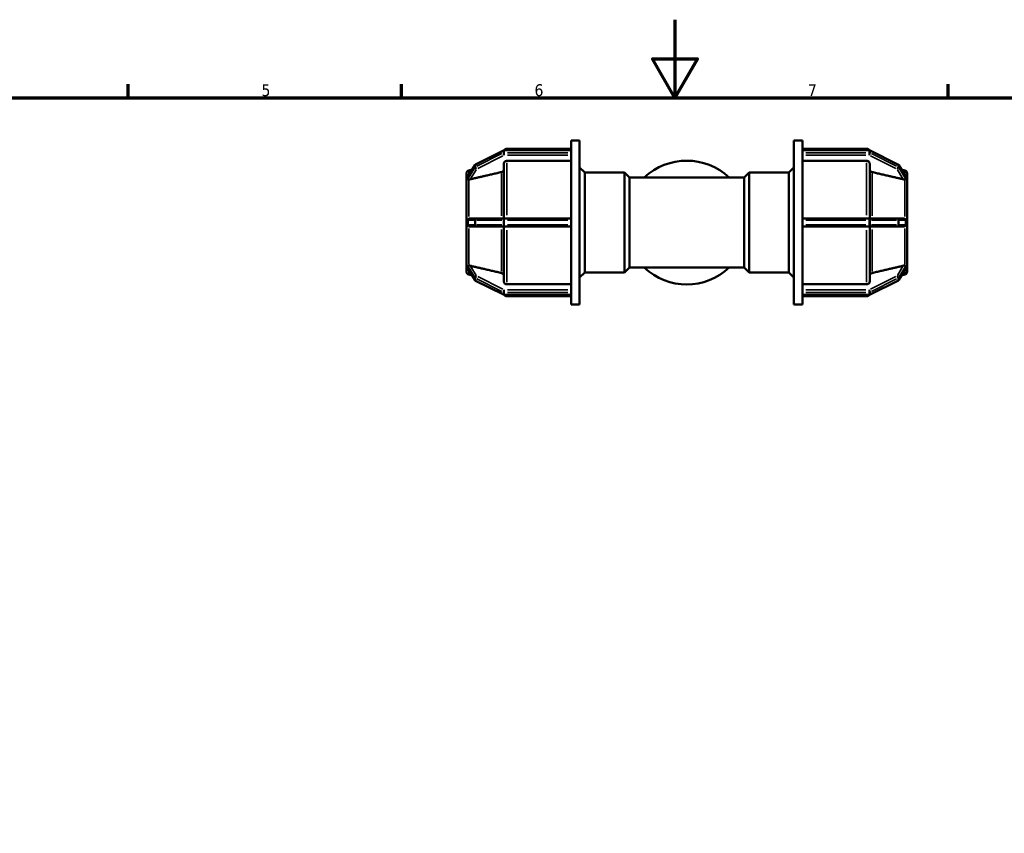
# Model space of a CAD drawing. Header units: millimetres. Extents: x 0 to 893, y -240 to 594.
# Tile 6 of 8: x 252 to 505, y 385 to 594. Entities that reach past the tile are written whole.
import ezdxf

# ---------------------------------------------------------------- set-up
doc = ezdxf.new("R2010")
doc.units = ezdxf.units.MM
for name, color, linetype, lineweight in [('Border (ANSI)', 7, 'Continuous', 70), ('Visible (ANSI)', 7, 'Continuous', 50), ('Visible Narrow (ANSI)', 7, 'Continuous', 35)]:
    doc.layers.add(name, color=color, linetype=linetype, lineweight=lineweight)
doc.styles.add('Note Text (ANSI)', font='tahoma.ttf')

# ---------------------------------------------------------------- blocks, each defined once
blk = doc.blocks.new('Borders Default Border')
at = {"layer": 'Border (ANSI)'}
for p, q in [((280.33, 574), (280.33, 577.45)), ((350.42, 574), (350.42, 577.45)), ((490.58, 574), (490.58, 577.45))]:
    blk.add_line(p, q, dxfattribs=at)
at = {"layer": 'Border (ANSI)', "flags": 128}
for points in [[(420.5, 594), (420.5, 574), (414.73, 584), (426.27, 584), (420.5, 574)], [(20, 20), (20, 574), (821, 574), (821, 20), (20, 20)]]:
    blk.add_lwpolyline(points, dxfattribs=at)
at = {"layer": 'Border (ANSI)', "char_height": 3.05, "attachment_point": 7, "style": 'Note Text (ANSI)'}
for s, insert in [('5', (314.48, 574.34)), ('6', (384.49, 574.34)), ('7', (454.6, 574.4))]:
    blk.add_mtext(s, dxfattribs=dict(at, insert=insert))

msp = doc.modelspace()

# ---------------------------------------------------------------- linework, layer by layer
at = {"layer": 'Visible (ANSI)'}
for p, q in [((393.872, 560.518), (376.744, 560.518)), ((377.416, 560.882), (393.872, 560.882)), ((393.872, 560.495), (393.872, 562.982)), ((393.872, 562.982), (396.072, 562.982)), ((396.072, 520.982), (396.072, 562.982)), ((450.992, 520.982), (450.992, 562.982)), ((450.992, 562.982), (453.192, 562.982)), ((453.192, 560.495), (453.192, 562.982)), ((453.192, 560.882), (469.649, 560.882)), ((453.192, 560.518), (470.321, 560.518)), ((376.529, 560.467), (369.378, 556.892)), ((393.872, 560.495), (393.872, 560.454)), ((393.872, 560.169), (393.872, 560.454)), ((393.872, 559.884), (393.872, 560.169)), ((393.872, 559.884), (393.872, 559.824)), ((393.872, 542.653), (393.872, 559.824)), ((453.192, 560.454), (453.192, 560.495)), ((453.192, 560.169), (453.192, 560.454)), ((453.192, 559.884), (453.192, 560.169)), ((453.192, 559.824), (453.192, 559.884)), ((453.192, 542.653), (453.192, 559.824)), ((470.535, 560.467), (477.687, 556.892)), ((369.182, 556.712), (367.395, 553.778)), ((367.625, 555.323), (368.475, 555.551)), ((376.616, 543.032), (376.616, 557.106)), ((393.872, 557.8), (377.416, 557.8)), ((397.392, 554.782), (396.072, 556.102)), ((449.672, 554.782), (450.992, 556.102)), ((469.649, 557.8), (453.192, 557.8)), ((470.449, 557.106), (470.449, 543.032)), ((477.882, 556.712), (479.67, 553.778)), ((479.439, 555.323), (478.59, 555.551)), ((367.032, 553.392), (367.032, 554.551)), ((367.034, 553.394), (367.032, 553.392)), ((367.032, 553.392), (367.032, 552.867)), ((397.392, 529.182), (397.392, 554.782)), ((397.392, 554.782), (407.552, 554.782)), ((407.552, 529.182), (407.552, 554.782)), ((408.832, 553.502), (407.552, 554.782)), ((408.832, 530.462), (408.832, 553.502)), ((408.832, 553.502), (438.232, 553.502)), ((438.232, 553.502), (439.512, 554.782)), ((438.232, 530.462), (438.232, 553.502)), ((439.512, 554.782), (439.512, 529.182)), ((439.512, 554.782), (449.672, 554.782)), ((449.672, 529.182), (449.672, 554.782)), ((480.031, 553.394), (480.032, 553.392)), ((480.032, 554.551), (480.032, 553.392)), ((480.032, 553.392), (480.032, 552.867)), ((367.032, 552.867), (367.032, 552.342)), ((367.032, 552.342), (367.034, 552.344)), ((367.033, 552.34), (367.032, 552.342)), ((367.032, 543.032), (367.032, 552.342)), ((480.032, 552.342), (480.031, 552.344)), ((480.031, 552.34), (480.032, 552.342)), ((480.032, 552.867), (480.032, 552.342)), ((480.032, 552.342), (480.032, 543.032)), ((367.034, 543.032), (367.032, 543.032)), ((367.032, 543.032), (367.032, 541.982)), ((369.592, 543.032), (368.017, 543.032)), ((376.744, 543.032), (369.592, 543.032)), ((393.872, 543.032), (376.744, 543.032)), ((470.321, 543.032), (453.192, 543.032)), ((477.472, 543.032), (470.321, 543.032)), ((479.048, 543.032), (477.472, 543.032)), ((480.031, 543.032), (480.032, 543.032)), ((480.032, 543.032), (480.032, 541.982)), ((367.032, 541.982), (367.032, 540.932)), ((367.032, 540.932), (367.034, 540.932)), ((367.032, 531.623), (367.032, 540.932)), ((368.017, 540.932), (369.592, 540.932)), ((369.592, 540.932), (376.744, 540.932)), ((376.616, 526.859), (376.616, 540.932)), ((376.744, 540.932), (393.872, 540.932)), ((393.872, 542.653), (393.872, 542.552)), ((393.872, 541.982), (393.872, 542.552)), ((393.872, 541.412), (393.872, 541.982)), ((393.872, 541.412), (393.872, 541.311)), ((393.872, 524.141), (393.872, 541.311)), ((453.192, 542.552), (453.192, 542.653)), ((453.192, 541.982), (453.192, 542.552)), ((453.192, 541.412), (453.192, 541.982)), ((453.192, 541.311), (453.192, 541.412)), ((453.192, 524.141), (453.192, 541.311)), ((453.192, 540.932), (470.321, 540.932)), ((470.321, 540.932), (477.472, 540.932)), ((470.449, 540.932), (470.449, 526.859)), ((477.472, 540.932), (479.048, 540.932)), ((480.032, 540.932), (480.031, 540.932)), ((480.032, 541.982), (480.032, 540.932)), ((480.032, 540.932), (480.032, 531.623)), ((367.032, 531.623), (367.033, 531.625)), ((367.032, 531.623), (367.032, 531.098)), ((367.034, 531.621), (367.032, 531.623)), ((367.032, 531.098), (367.032, 530.573)), ((367.032, 530.573), (367.034, 530.571)), ((367.032, 529.414), (367.032, 530.573)), ((408.832, 530.462), (407.552, 529.182)), ((408.832, 530.462), (438.232, 530.462)), ((438.232, 530.462), (439.512, 529.182)), ((480.032, 531.623), (480.031, 531.625)), ((480.031, 531.621), (480.032, 531.623)), ((480.032, 530.573), (480.031, 530.571)), ((480.032, 531.623), (480.032, 531.098)), ((480.032, 531.098), (480.032, 530.573)), ((480.032, 530.573), (480.032, 529.414)), ((367.395, 530.186), (369.182, 527.253)), ((367.625, 528.641), (368.475, 528.414)), ((397.392, 529.182), (396.072, 527.862)), ((397.392, 529.182), (407.552, 529.182)), ((439.512, 529.182), (449.672, 529.182)), ((449.672, 529.182), (450.992, 527.862)), ((479.67, 530.186), (477.882, 527.253)), ((479.439, 528.641), (478.59, 528.414)), ((369.378, 527.073), (376.529, 523.497)), ((377.416, 526.165), (393.872, 526.165)), ((453.192, 526.165), (469.649, 526.165)), ((477.687, 527.073), (470.535, 523.497)), ((376.744, 523.446), (393.872, 523.446)), ((377.416, 523.082), (393.872, 523.082)), ((393.872, 524.141), (393.872, 524.081)), ((393.872, 523.796), (393.872, 524.081)), ((393.872, 523.511), (393.872, 523.796)), ((393.872, 523.511), (393.872, 523.47)), ((393.872, 520.982), (393.872, 523.47)), ((453.192, 524.081), (453.192, 524.141)), ((453.192, 523.796), (453.192, 524.081)), ((453.192, 523.511), (453.192, 523.796)), ((453.192, 523.47), (453.192, 523.511)), ((453.192, 520.982), (453.192, 523.47)), ((470.321, 523.446), (453.192, 523.446)), ((453.192, 523.082), (469.649, 523.082)), ((393.872, 520.982), (396.072, 520.982)), ((450.992, 520.982), (453.192, 520.982))]:
    msp.add_line(p, q, dxfattribs=at)
for centre, radius, start, end in [((376.744, 560.038), 0.48, 90, 116.56505), ((377.416, 560.082), 0.8, 90, 146.98889), ((469.649, 560.082), 0.8, 33.01111, 90), ((470.321, 560.038), 0.48, 63.43495, 90), ((369.592, 556.462), 0.48, 116.56505, 148.64423), ((423.532, 541.982), 15.865, 46.56418, 133.43582), ((477.472, 556.462), 0.48, 31.35577, 63.43495), ((367.832, 554.551), 0.8, 105, 180), ((479.232, 554.551), 0.8, 0, 75), ((423.532, 541.982), 15.865, 226.56418, 313.43582), ((367.832, 529.414), 0.8, 180, 255), ((479.232, 529.414), 0.8, 285, 0), ((369.592, 527.502), 0.48, 211.35577, 243.43495), ((477.472, 527.502), 0.48, 296.56505, 328.64423), ((376.744, 523.926), 0.48, 243.43495, 270), ((377.416, 523.882), 0.8, 213.01111, 270), ((469.649, 523.882), 0.8, 270, 326.98889), ((470.321, 523.926), 0.48, 270, 296.56505)]:
    msp.add_arc(centre, radius, start, end, dxfattribs=at)
for points, knots in [([(376.616, 555.6), (376.616, 555.514), (376.592, 555.413), (376.517, 555.255), (376.451, 555.169), (376.311, 555.048), (376.213, 554.991), (376.091, 554.947), (376.057, 554.937), (376.023, 554.929)], [0.11859448, 0.11859448, 0.11859448, 0.11859448, 0.148295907, 0.148295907, 0.177968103, 0.177968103, 0.207600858, 0.207600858, 0.217576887, 0.217576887, 0.217576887, 0.217576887]), ([(377.416, 557.8), (377.317, 557.8), (377.201, 557.78), (377.018, 557.714), (376.92, 557.657), (376.78, 557.536), (376.714, 557.451), (376.639, 557.293), (376.616, 557.192), (376.616, 557.106)], [0, 0, 0, 0, 0.02960424, 0.02960424, 0.05923188, 0.05923188, 0.08888919, 0.08888919, 0.11857334, 0.11857334, 0.11857334, 0.11857334]), ([(470.449, 557.106), (470.449, 557.192), (470.426, 557.293), (470.35, 557.451), (470.285, 557.536), (470.145, 557.657), (470.046, 557.714), (469.864, 557.78), (469.748, 557.8), (469.649, 557.8)], [-0.11857334, -0.11857334, -0.11857334, -0.11857334, -0.08888919, -0.08888919, -0.05923188, -0.05923188, -0.02960424, -0.02960424, 0, 0, 0, 0]), ([(471.042, 554.929), (471.007, 554.937), (470.974, 554.947), (470.852, 554.991), (470.753, 555.048), (470.614, 555.169), (470.548, 555.255), (470.472, 555.413), (470.449, 555.514), (470.449, 555.6)], [0.256821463, 0.256821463, 0.256821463, 0.256821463, 0.266797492, 0.266797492, 0.296430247, 0.296430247, 0.326102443, 0.326102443, 0.35580387, 0.35580387, 0.35580387, 0.35580387]), ([(367.371, 553.707), (367.37, 553.709), (367.37, 553.712), (367.371, 553.731), (367.379, 553.75), (367.392, 553.773), (367.393, 553.776), (367.395, 553.778)], [-0.252301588, -0.252301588, -0.252301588, -0.252301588, -0.25018667, -0.25018667, -0.237937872, -0.237937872, -0.236374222, -0.236374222, -0.236374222, -0.236374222]), ([(367.625, 553.035), (367.561, 553.043), (367.508, 553.049), (367.43, 553.065), (367.401, 553.075), (367.375, 553.103), (367.37, 553.116), (367.37, 553.135), (367.371, 553.136), (367.371, 553.137)], [-0.283392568, -0.283392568, -0.283392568, -0.283392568, -0.259908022, -0.259908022, -0.238404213, -0.238404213, -0.225400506, -0.225400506, -0.224524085, -0.224524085, -0.224524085, -0.224524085]), ([(367.371, 553.137), (367.378, 553.247), (367.381, 553.348), (367.381, 553.529), (367.378, 553.621), (367.371, 553.707)], [0.39241377, 0.39241377, 0.39241377, 0.39241377, 0.44684548, 0.44684548, 0.5012772, 0.5012772, 0.5012772, 0.5012772]), ([(368.017, 553.066), (368.011, 553.065), (368.005, 553.064), (367.921, 553.045), (367.836, 553.033), (367.71, 553.029), (367.666, 553.03), (367.625, 553.035)], [0.173212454, 0.173212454, 0.173212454, 0.173212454, 0.175003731, 0.175003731, 0.199335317, 0.199335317, 0.213410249, 0.213410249, 0.213410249, 0.213410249]), ([(479.439, 553.035), (479.399, 553.03), (479.354, 553.029), (479.229, 553.033), (479.144, 553.045), (479.066, 553.062), (479.06, 553.064), (479.054, 553.065), (479.048, 553.066)], [0.305992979, 0.305992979, 0.305992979, 0.305992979, 0.320067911, 0.320067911, 0.344399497, 0.344399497, 0.344399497, 0.346190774, 0.346190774, 0.346190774, 0.346190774]), ([(479.694, 553.137), (479.695, 553.12), (479.691, 553.106), (479.668, 553.078), (479.643, 553.068), (479.571, 553.051), (479.512, 553.044), (479.439, 553.035)], [-0.082814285, -0.082814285, -0.082814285, -0.082814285, -0.070252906, -0.070252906, -0.050507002, -0.050507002, -0.023123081, -0.023123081, -0.023123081, -0.023123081]), ([(479.67, 553.778), (479.672, 553.776), (479.673, 553.773), (479.685, 553.751), (479.692, 553.734), (479.694, 553.715), (479.694, 553.711), (479.694, 553.707)], [-0.094471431, -0.094471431, -0.094471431, -0.094471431, -0.092685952, -0.092685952, -0.08153942, -0.08153942, -0.078145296, -0.078145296, -0.078145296, -0.078145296]), ([(479.694, 553.707), (479.687, 553.621), (479.684, 553.529), (479.684, 553.439), (479.684, 553.348), (479.687, 553.247), (479.694, 553.137)], [0.83925925, 0.83925925, 0.83925925, 0.83925925, 0.89369097, 0.89369097, 0.89369097, 0.94812268, 0.94812268, 0.94812268, 0.94812268]), ([(367.371, 542.552), (367.37, 542.567), (367.371, 542.582), (367.377, 542.628), (367.386, 542.661), (367.432, 542.753), (367.475, 542.806), (367.557, 542.879), (367.589, 542.904), (367.625, 542.927)], [-0.230026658, -0.230026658, -0.230026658, -0.230026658, -0.223580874, -0.223580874, -0.210657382, -0.210657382, -0.191835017, -0.191835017, -0.181416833, -0.181416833, -0.181416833, -0.181416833]), ([(367.625, 542.927), (367.666, 542.952), (367.71, 542.973), (367.836, 543.017), (367.921, 543.031), (368.005, 543.032), (368.011, 543.032), (368.017, 543.032)], [0.130989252, 0.130989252, 0.130989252, 0.130989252, 0.14506418, 0.14506418, 0.169395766, 0.169395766, 0.171187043, 0.171187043, 0.171187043, 0.171187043]), ([(479.048, 543.032), (479.054, 543.032), (479.06, 543.032), (479.066, 543.032), (479.144, 543.031), (479.229, 543.017), (479.354, 542.973), (479.399, 542.952), (479.439, 542.927)], [0.34260822, 0.34260822, 0.34260822, 0.34260822, 0.344399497, 0.344399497, 0.344399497, 0.368731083, 0.368731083, 0.382806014, 0.382806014, 0.382806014, 0.382806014]), ([(479.439, 542.927), (479.51, 542.882), (479.568, 542.83), (479.636, 542.744), (479.658, 542.707), (479.684, 542.64), (479.691, 542.611), (479.694, 542.572), (479.694, 542.562), (479.694, 542.552)], [-0.133002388, -0.133002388, -0.133002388, -0.133002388, -0.107424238, -0.107424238, -0.091795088, -0.091795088, -0.080811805, -0.080811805, -0.077259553, -0.077259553, -0.077259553, -0.077259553]), ([(367.625, 541.038), (367.586, 541.063), (367.551, 541.09), (367.475, 541.16), (367.439, 541.204), (367.398, 541.278), (367.385, 541.309), (367.372, 541.365), (367.37, 541.389), (367.371, 541.412)], [-0.339735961, -0.339735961, -0.339735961, -0.339735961, -0.325147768, -0.325147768, -0.30441274, -0.30441274, -0.291468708, -0.291468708, -0.282432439, -0.282432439, -0.282432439, -0.282432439]), ([(367.371, 541.412), (367.378, 541.608), (367.381, 541.801), (367.381, 542.164), (367.378, 542.356), (367.371, 542.552)], [0.39241377, 0.39241377, 0.39241377, 0.39241377, 0.44684548, 0.44684548, 0.5012772, 0.5012772, 0.5012772, 0.5012772]), ([(368.017, 540.932), (368.011, 540.932), (368.005, 540.932), (367.921, 540.934), (367.836, 540.948), (367.71, 540.992), (367.666, 541.013), (367.625, 541.038)], [0.173212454, 0.173212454, 0.173212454, 0.173212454, 0.175003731, 0.175003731, 0.199335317, 0.199335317, 0.213410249, 0.213410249, 0.213410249, 0.213410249]), ([(479.439, 541.038), (479.399, 541.013), (479.354, 540.992), (479.229, 540.948), (479.144, 540.934), (479.066, 540.933), (479.06, 540.932), (479.054, 540.932), (479.048, 540.932)], [0.305992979, 0.305992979, 0.305992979, 0.305992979, 0.320067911, 0.320067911, 0.344399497, 0.344399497, 0.344399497, 0.346190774, 0.346190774, 0.346190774, 0.346190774]), ([(479.694, 541.412), (479.694, 541.412), (479.694, 541.412), (479.695, 541.381), (479.691, 541.35), (479.669, 541.278), (479.647, 541.239), (479.58, 541.147), (479.521, 541.09), (479.445, 541.041), (479.442, 541.04), (479.439, 541.038)], [-0.078253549, -0.078253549, -0.078253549, -0.078253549, -0.078232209, -0.078232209, -0.066687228, -0.066687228, -0.050429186, -0.050429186, -0.023665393, -0.023665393, -0.022735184, -0.022735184, -0.022735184, -0.022735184]), ([(479.694, 542.552), (479.687, 542.356), (479.684, 542.164), (479.684, 541.982), (479.684, 541.801), (479.687, 541.608), (479.694, 541.412)], [0.83925925, 0.83925925, 0.83925925, 0.83925925, 0.89369097, 0.89369097, 0.89369097, 0.94812268, 0.94812268, 0.94812268, 0.94812268]), ([(367.371, 530.828), (367.37, 530.831), (367.37, 530.835), (367.372, 530.856), (367.379, 530.868), (367.411, 530.895), (367.446, 530.904), (367.526, 530.918), (367.572, 530.923), (367.625, 530.93)], [-0.26104726, -0.26104726, -0.26104726, -0.26104726, -0.258440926, -0.258440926, -0.245447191, -0.245447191, -0.223065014, -0.223065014, -0.203770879, -0.203770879, -0.203770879, -0.203770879]), ([(367.395, 530.186), (367.391, 530.193), (367.387, 530.2), (367.375, 530.225), (367.37, 530.241), (367.37, 530.255), (367.371, 530.257), (367.371, 530.258)], [-0.236797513, -0.236797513, -0.236797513, -0.236797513, -0.232546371, -0.232546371, -0.221012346, -0.221012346, -0.219970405, -0.219970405, -0.219970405, -0.219970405]), ([(367.371, 530.258), (367.378, 530.344), (367.381, 530.435), (367.381, 530.617), (367.378, 530.718), (367.371, 530.828)], [0.39241377, 0.39241377, 0.39241377, 0.39241377, 0.44684548, 0.44684548, 0.5012772, 0.5012772, 0.5012772, 0.5012772]), ([(367.625, 530.93), (367.666, 530.935), (367.71, 530.936), (367.836, 530.932), (367.921, 530.92), (368.005, 530.901), (368.011, 530.9), (368.017, 530.898)], [0.130989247, 0.130989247, 0.130989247, 0.130989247, 0.14506418, 0.14506418, 0.169395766, 0.169395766, 0.171187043, 0.171187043, 0.171187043, 0.171187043]), ([(479.048, 530.898), (479.054, 530.9), (479.06, 530.901), (479.066, 530.902), (479.144, 530.92), (479.229, 530.932), (479.354, 530.936), (479.399, 530.935), (479.439, 530.93)], [0.34260822, 0.34260822, 0.34260822, 0.34260822, 0.344399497, 0.344399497, 0.344399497, 0.368731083, 0.368731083, 0.382806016, 0.382806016, 0.382806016, 0.382806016]), ([(479.439, 530.93), (479.486, 530.924), (479.527, 530.919), (479.611, 530.906), (479.649, 530.897), (479.684, 530.87), (479.692, 530.858), (479.694, 530.836), (479.694, 530.832), (479.694, 530.828)], [-0.135930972, -0.135930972, -0.135930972, -0.135930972, -0.119033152, -0.119033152, -0.095348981, -0.095348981, -0.082223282, -0.082223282, -0.079089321, -0.079089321, -0.079089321, -0.079089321]), ([(479.694, 530.258), (479.695, 530.244), (479.691, 530.228), (479.679, 530.202), (479.675, 530.194), (479.67, 530.186)], [-0.078441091, -0.078441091, -0.078441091, -0.078441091, -0.067340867, -0.067340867, -0.062680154, -0.062680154, -0.062680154, -0.062680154]), ([(479.694, 530.828), (479.687, 530.718), (479.684, 530.617), (479.684, 530.526), (479.684, 530.435), (479.687, 530.344), (479.694, 530.258)], [-0.05443172, -0.05443172, -0.05443172, -0.05443172, 0, 0, 0, 0.05443172, 0.05443172, 0.05443172, 0.05443172]), ([(376.023, 529.036), (376.057, 529.028), (376.091, 529.018), (376.213, 528.974), (376.311, 528.917), (376.451, 528.796), (376.517, 528.71), (376.592, 528.552), (376.616, 528.451), (376.616, 528.365)], [0.256821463, 0.256821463, 0.256821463, 0.256821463, 0.266797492, 0.266797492, 0.296430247, 0.296430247, 0.326102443, 0.326102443, 0.35580387, 0.35580387, 0.35580387, 0.35580387]), ([(470.449, 528.365), (470.449, 528.451), (470.472, 528.552), (470.548, 528.71), (470.614, 528.796), (470.753, 528.917), (470.852, 528.974), (470.974, 529.018), (471.007, 529.028), (471.042, 529.036)], [0.11859448, 0.11859448, 0.11859448, 0.11859448, 0.148295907, 0.148295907, 0.177968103, 0.177968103, 0.207600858, 0.207600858, 0.217576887, 0.217576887, 0.217576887, 0.217576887]), ([(376.616, 526.859), (376.616, 526.773), (376.639, 526.672), (376.714, 526.514), (376.78, 526.428), (376.92, 526.307), (377.018, 526.25), (377.201, 526.185), (377.317, 526.165), (377.416, 526.165)], [-0.11857334, -0.11857334, -0.11857334, -0.11857334, -0.08888919, -0.08888919, -0.05923188, -0.05923188, -0.02960424, -0.02960424, 0, 0, 0, 0]), ([(469.649, 526.165), (469.748, 526.165), (469.864, 526.185), (470.046, 526.25), (470.145, 526.307), (470.285, 526.428), (470.35, 526.514), (470.426, 526.672), (470.449, 526.773), (470.449, 526.859)], [0, 0, 0, 0, 0.02960424, 0.02960424, 0.05923188, 0.05923188, 0.08888919, 0.08888919, 0.11857334, 0.11857334, 0.11857334, 0.11857334])]:
    msp.add_open_spline(points, degree=3, knots=knots, dxfattribs=at)
for points in [[(367.034, 553.394), (367.032, 553.212), (367.032, 553.033), (367.032, 552.867)], [(480.032, 552.867), (480.032, 553.033), (480.033, 553.212), (480.031, 553.394)], [(367.032, 552.867), (367.032, 552.701), (367.032, 552.519), (367.034, 552.344)], [(367.034, 552.344), (367.034, 552.343), (367.034, 552.341), (367.033, 552.34)], [(480.031, 552.344), (480.033, 552.519), (480.032, 552.701), (480.032, 552.867)], [(480.031, 552.34), (480.031, 552.341), (480.031, 552.343), (480.031, 552.344)], [(367.034, 543.032), (367.032, 542.675), (367.032, 542.315), (367.032, 541.982)], [(480.032, 541.982), (480.032, 542.315), (480.033, 542.675), (480.031, 543.032)], [(367.032, 541.982), (367.032, 541.65), (367.032, 541.289), (367.034, 540.932)], [(480.031, 540.932), (480.033, 541.289), (480.032, 541.65), (480.032, 541.982)], [(367.034, 531.621), (367.032, 531.445), (367.032, 531.264), (367.032, 531.098)], [(367.032, 531.098), (367.032, 530.932), (367.032, 530.752), (367.034, 530.571)], [(367.033, 531.625), (367.034, 531.623), (367.034, 531.622), (367.034, 531.621)], [(480.031, 531.621), (480.031, 531.622), (480.031, 531.623), (480.031, 531.625)], [(480.032, 531.098), (480.032, 531.264), (480.033, 531.445), (480.031, 531.621)], [(480.031, 530.571), (480.033, 530.752), (480.032, 530.932), (480.032, 531.098)]]:
    msp.add_open_spline(points, degree=3, dxfattribs=at)
for points, weights in [([(376.023, 554.929), (371.722, 553.929), (368.017, 553.066)], [1, 1.00290125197, 1.00029207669]), ([(479.048, 553.066), (475.342, 553.929), (471.042, 554.929)], [1.00029207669, 1.00290125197, 1]), ([(368.017, 530.898), (371.722, 530.036), (376.023, 529.036)], [1.00029207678, 1.00290125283, 1]), ([(471.042, 529.036), (475.342, 530.036), (479.048, 530.898)], [1, 1.00290125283, 1.00029207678])]:
    msp.add_rational_spline(points, weights, degree=2, dxfattribs=at)
at = {"layer": 'Visible Narrow (ANSI)'}
for p, q in [((376.744, 560.518), (376.744, 560.46)), ((377.416, 560.881), (377.416, 560.554)), ((469.649, 560.554), (469.649, 560.881)), ((470.321, 560.46), (470.321, 560.518)), ((369.71, 557.001), (376.147, 560.219)), ((376.147, 559.649), (369.71, 556.431)), ((369.95, 555.831), (376.387, 559.049)), ((376.504, 560.37), (376.504, 559.857)), ((376.744, 559.912), (376.744, 560.425)), ((376.744, 559.864), (376.744, 559.262)), ((377.601, 560.454), (393.016, 560.454)), ((393.016, 559.884), (377.601, 559.884)), ((377.601, 559.228), (393.016, 559.228)), ((454.049, 560.454), (469.464, 560.454)), ((469.464, 559.884), (454.049, 559.884)), ((454.049, 559.228), (469.464, 559.228)), ((470.321, 560.425), (470.321, 559.912)), ((470.321, 559.262), (470.321, 559.864)), ((470.561, 559.857), (470.561, 560.37)), ((470.678, 559.049), (477.115, 555.831)), ((470.918, 560.219), (477.355, 557.001)), ((477.355, 556.431), (470.918, 559.649)), ((367.46, 553.854), (369.078, 556.509)), ((369.078, 555.939), (367.46, 553.284)), ((368.095, 553.196), (369.513, 555.523)), ((369.168, 556.628), (369.168, 556.115)), ((369.352, 556.281), (369.352, 556.794)), ((377.416, 557.299), (377.416, 543.914)), ((469.649, 543.914), (469.649, 557.299)), ((477.551, 555.523), (478.969, 553.196)), ((477.712, 556.794), (477.712, 556.281)), ((477.897, 556.115), (477.897, 556.628)), ((477.987, 556.509), (479.604, 553.854)), ((479.604, 553.284), (477.987, 555.939)), ((367.625, 554.269), (367.625, 555.32)), ((376.023, 543.741), (376.023, 554.519)), ((471.042, 554.519), (471.042, 543.741)), ((479.439, 554.269), (479.439, 555.32)), ((367.625, 543.528), (367.625, 552.685)), ((479.439, 543.528), (479.439, 552.685)), ((376.744, 543.031), (376.744, 542.59)), ((470.321, 542.59), (470.321, 543.031)), ((367.46, 542.552), (369.078, 542.552)), ((369.078, 541.412), (367.46, 541.412)), ((367.625, 531.279), (367.625, 540.437)), ((369.168, 542.495), (369.168, 541.469)), ((369.341, 542.552), (369.174, 542.552)), ((369.174, 541.412), (369.341, 541.412)), ((369.352, 541.469), (369.352, 542.495)), ((369.71, 542.552), (376.147, 542.552)), ((376.147, 541.412), (369.71, 541.412)), ((376.504, 542.495), (376.504, 541.469)), ((376.732, 542.552), (376.515, 542.552)), ((376.515, 541.412), (376.732, 541.412)), ((376.744, 541.469), (376.744, 542.495)), ((376.744, 541.375), (376.744, 540.934)), ((377.601, 542.552), (393.016, 542.552)), ((393.016, 541.412), (377.601, 541.412)), ((454.049, 542.552), (469.464, 542.552)), ((469.464, 541.412), (454.049, 541.412)), ((470.321, 542.495), (470.321, 541.469)), ((470.321, 540.934), (470.321, 541.375)), ((470.55, 542.552), (470.333, 542.552)), ((470.333, 541.412), (470.55, 541.412)), ((470.561, 541.469), (470.561, 542.495)), ((470.918, 542.552), (477.355, 542.552)), ((477.355, 541.412), (470.918, 541.412)), ((477.712, 542.495), (477.712, 541.469)), ((477.89, 542.552), (477.724, 542.552)), ((477.724, 541.412), (477.89, 541.412)), ((477.897, 541.469), (477.897, 542.495)), ((477.987, 542.552), (479.604, 542.552)), ((479.604, 541.412), (477.987, 541.412)), ((479.439, 531.279), (479.439, 540.437)), ((376.023, 529.445), (376.023, 540.224)), ((377.416, 540.051), (377.416, 526.666)), ((469.649, 526.666), (469.649, 540.051)), ((471.042, 540.224), (471.042, 529.445)), ((367.46, 530.68), (369.078, 528.026)), ((369.513, 528.442), (368.095, 530.769)), ((478.969, 530.769), (477.551, 528.442)), ((477.987, 528.026), (479.604, 530.68)), ((369.078, 527.456), (367.46, 530.11)), ((367.625, 528.644), (367.625, 529.696)), ((369.168, 527.85), (369.168, 527.337)), ((376.387, 524.915), (369.95, 528.134)), ((477.115, 528.134), (470.678, 524.915)), ((477.897, 527.337), (477.897, 527.85)), ((479.604, 530.11), (477.987, 527.456)), ((479.439, 528.644), (479.439, 529.696)), ((369.352, 527.171), (369.352, 527.684)), ((369.71, 527.534), (376.147, 524.315)), ((376.147, 523.745), (369.71, 526.964)), ((470.918, 524.315), (477.355, 527.534)), ((477.355, 526.964), (470.918, 523.745)), ((477.712, 527.684), (477.712, 527.171)), ((376.504, 524.108), (376.504, 523.595)), ((376.744, 524.703), (376.744, 524.101)), ((376.744, 523.539), (376.744, 524.052)), ((376.744, 523.505), (376.744, 523.447)), ((377.416, 523.411), (377.416, 523.083)), ((393.016, 524.736), (377.601, 524.736)), ((377.601, 524.081), (393.016, 524.081)), ((393.016, 523.511), (377.601, 523.511)), ((469.464, 524.736), (454.049, 524.736)), ((454.049, 524.081), (469.464, 524.081)), ((469.464, 523.511), (454.049, 523.511)), ((469.649, 523.083), (469.649, 523.411)), ((470.321, 524.101), (470.321, 524.703)), ((470.321, 524.052), (470.321, 523.539)), ((470.321, 523.447), (470.321, 523.505)), ((470.561, 523.595), (470.561, 524.108))]:
    msp.add_line(p, q, dxfattribs=at)
for centre, major_axis, ratio, start_param, end_param in [((376.744, 560.038), (-0.215, 0.429), 0.25, 0.0231824, 0.4404652), ((376.744, 559.468), (0.215, -0.429), 0.25, 3.6837801, 5.0974968), ((376.744, 560.038), (0.48, 0), 0.8660254, 1.5969763, 2.0682152), ((376.744, 559.468), (-0.48, 0), 0.8660254, 4.7385689, 5.2098078), ((470.321, 560.038), (0.48, 0), 0.8660254, 1.0733775, 1.5446164), ((470.321, 559.468), (-0.48, 0), 0.8660254, 4.2149701, 4.686209), ((470.321, 559.468), (0.215, 0.429), 0.25, 4.3272812, 5.7409979), ((470.321, 560.038), (0.215, 0.429), 0.25, 5.8427201, 6.2600029), ((369.592, 556.462), (-0.41, 0.25), 0.4422053, 0.0131602, 0.2500436), ((369.592, 555.892), (-0.41, 0.25), 0.4422053, 0.3417436, 1.7554603), ((369.592, 556.462), (0.48, 0), 0.8660254, 2.1224766, 2.6279443), ((369.592, 555.892), (-0.48, 0), 0.8660254, 5.2640693, 5.769537), ((369.592, 556.462), (-0.215, 0.429), 0.25, 0.0231824, 0.4404652), ((369.592, 555.892), (-0.215, 0.429), 0.25, 0.5421874, 1.9559041), ((477.472, 555.892), (-0.215, -0.429), 0.25, 1.1856885, 2.5994052), ((477.472, 555.892), (0.41, 0.25), 0.4422053, 4.527725, 5.9414417), ((477.472, 556.462), (0.215, 0.429), 0.25, 5.8427201, 6.2600029), ((477.472, 556.462), (0.48, 0), 0.8660254, 0.5136483, 1.019116), ((477.472, 555.892), (-0.48, 0), 0.8660254, 3.655241, 4.1607087), ((477.472, 556.462), (0.41, 0.25), 0.4422053, 6.0331417, 6.2700251), ((369.592, 542.552), (0, 0.48), 0.8844106, 0.0785398, 1.4922565), ((369.592, 542.552), (0, 0.48), 0.5, 0.0785398, 1.4922565), ((376.744, 542.552), (0, 0.48), 0.5, 0.0785398, 1.4922565), ((470.321, 542.552), (0, 0.48), 0.5, 4.7909288, 6.2046455), ((477.472, 542.552), (0, 0.48), 0.5, 4.7909288, 6.2046455), ((477.472, 542.552), (0, 0.48), 0.8844106, 4.7909288, 6.2046455), ((369.592, 541.412), (0, -0.48), 0.8844106, 4.7909288, 6.2046455), ((369.592, 541.412), (0, -0.48), 0.5, 4.7909288, 6.2046455), ((376.744, 541.412), (0, -0.48), 0.5, 4.7909288, 6.2046455), ((470.321, 541.412), (0, -0.48), 0.5, 0.0785398, 1.4922565), ((477.472, 541.412), (0, -0.48), 0.5, 0.0785398, 1.4922565), ((477.472, 541.412), (0, -0.48), 0.8844106, 0.0785398, 1.4922565), ((369.592, 528.072), (-0.41, -0.25), 0.4422053, 4.527725, 5.9414417), ((369.592, 528.072), (0.48, 0), 0.8660254, 3.655241, 4.1607087), ((369.592, 528.072), (0.215, 0.429), 0.25, 1.1856885, 2.5994052), ((477.472, 528.072), (0.215, -0.429), 0.25, 0.5421874, 1.9559041), ((477.472, 528.072), (0.41, -0.25), 0.4422053, 0.3417436, 1.7554603), ((477.472, 528.072), (0.48, 0), 0.8660254, 5.2640693, 5.769537), ((369.592, 527.502), (-0.41, -0.25), 0.4422053, 6.0331417, 6.2700251), ((369.592, 527.502), (-0.48, 0), 0.8660254, 0.5136483, 1.019116), ((369.592, 527.502), (-0.215, -0.429), 0.25, 5.8427201, 6.2600029), ((477.472, 527.502), (0.215, -0.429), 0.25, 0.0231824, 0.4404652), ((477.472, 527.502), (-0.48, 0), 0.8660254, 2.1224766, 2.6279443), ((477.472, 527.502), (0.41, -0.25), 0.4422053, 0.0131602, 0.2500436), ((376.744, 523.926), (-0.215, -0.429), 0.25, 5.8427201, 6.2600029), ((376.744, 524.496), (-0.215, -0.429), 0.25, 4.3272812, 5.7409979), ((376.744, 524.496), (0.48, 0), 0.8660254, 4.2149701, 4.686209), ((376.744, 523.926), (-0.48, 0), 0.8660254, 1.0733775, 1.5446164), ((470.321, 524.496), (0.48, 0), 0.8660254, 4.7385689, 5.2098078), ((470.321, 523.926), (-0.48, 0), 0.8660254, 1.5969763, 2.0682152), ((470.321, 524.496), (-0.215, 0.429), 0.25, 3.6837801, 5.0974968), ((470.321, 523.926), (0.215, -0.429), 0.25, 0.0231824, 0.4404652)]:
    msp.add_ellipse(centre, major_axis=major_axis, ratio=ratio, start_param=start_param, end_param=end_param, dxfattribs=at)

# ---------------------------------------------------------------- block references
msp.add_blockref('Borders Default Border', (0, 0))

doc.saveas('drawing.dxf')
